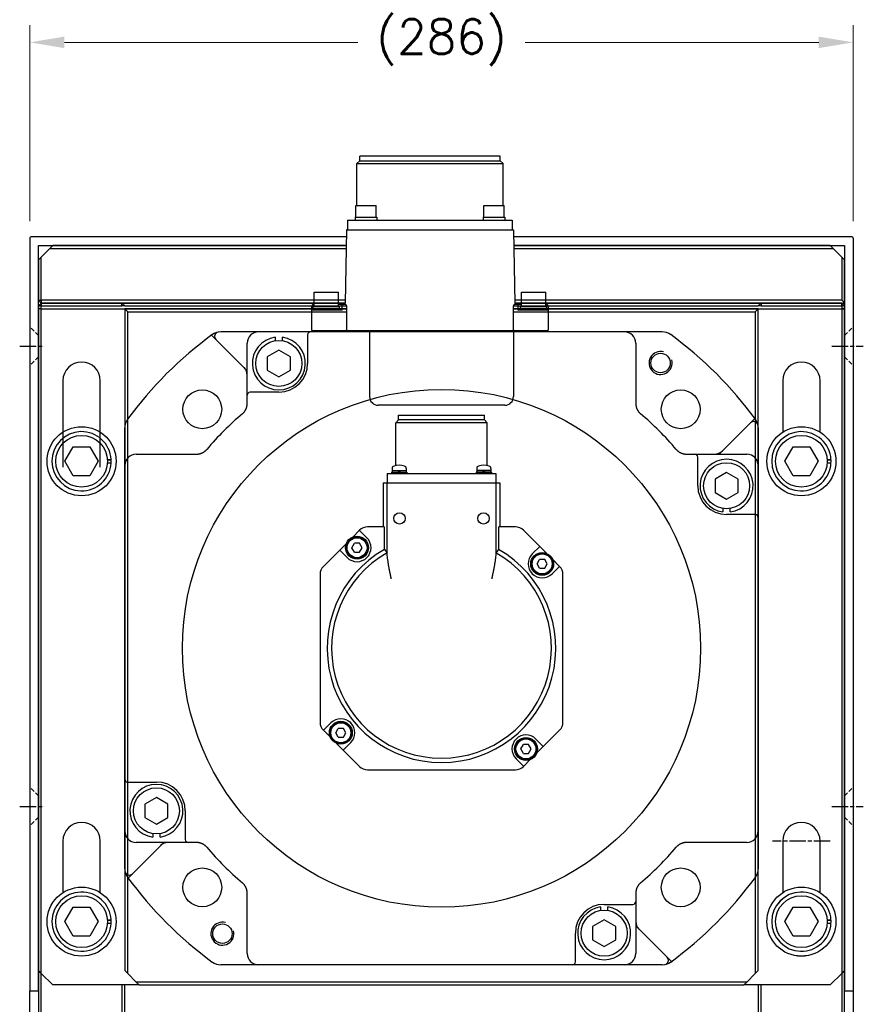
# Model space of a CAD drawing. Header units: millimetres. Extents: x 0 to 3370, y -108 to 2376.
# Tile 5 of 14: x 2585 to 2878, y 1161 to 1503. Entities that reach past the tile are written whole.
import ezdxf

# ---------------------------------------------------------------- set-up
doc = ezdxf.new("R2010")
doc.units = ezdxf.units.MM
for name, pattern in [('CENTER', [2, 1.25, -0.25, 0.25, -0.25]), ('CHAIN', [0.3543, 0.2362, -0.0295, 0.0591, -0.0295]), ('HIDDEN', [0.375, 0.25, -0.125])]:
    doc.linetypes.add(name, pattern=pattern)
doc.layers.add('ATA-CENTER', color=133, linetype='CENTER')
doc.layers.add('ATA-HIDDEN', color=1, linetype='HIDDEN')
doc.layers.add('ATA-DIM', color=8, linetype='Continuous', lineweight=25)
doc.styles.get("Standard").update_dxf_attribs({"font": 'simplex.shx'})
doc.dimstyles.new('ata_L1', dxfattribs={"dimtxt": 12, "dimasz": 12, "dimexe": 6, "dimexo": 6, "dimgap": 6, "dimtad": 0, "dimtih": 1, "dimtoh": 1, "dimdec": 6, "dimdsep": 46, "dimtxsty": 'Standard', "dimcen": 0, "dimclrd": 252, "dimclre": 252, "dimclrt": 4, "dimadec": 6, "dimazin": 2, "dimtfac": 1, "dimtdec": 6, "dimtofl": 0, "dimtmove": 0, "dimatfit": 3, "dimfxl": 0, "dimtolj": 1, "dimtzin": 0, "dimlwd": 0, "dimlwe": 0, "dimarcsym": 0})

# ---------------------------------------------------------------- blocks, each defined once
blk = doc.blocks.new('*D3073')
at = {"layer": 'ATA-DIM', "color": 252, "lineweight": 0}
for p, q in [((2588.78, 1432.8), (2588.78, 1500.9)), ((2874.78, 1432.8), (2874.78, 1500.9)), ((2600.78, 1494.9), (2702.68, 1494.9)), ((2862.78, 1494.9), (2760.88, 1494.9))]:
    blk.add_line(p, q, dxfattribs=at)
at = {"layer": 'ATA-DIM', "color": 252}
for points in [[(2600.78, 1496.9), (2600.78, 1492.9), (2588.78, 1494.9)], [(2862.78, 1492.9), (2862.78, 1496.9), (2874.78, 1494.9)]]:
    blk.add_solid(points, dxfattribs=at)
at = {"layer": 'Defpoints', "color": 0}
for p in [(2874.78, 1494.9), (2588.78, 1426.8), (2874.78, 1426.8)]:
    blk.add_point(p, dxfattribs=at)
at = {"layer": 'ATA-DIM', "color": 4, "insert": (2731.78, 1494.9), "char_height": 12, "attachment_point": 5}
blk.add_mtext('\\A1;(286)', dxfattribs=at)
blk = doc.blocks.new('HNEWRJ6')
for p, q in [((19334.18, 1755.54), (19334.18, 1737.62)), ((19347.18, 1737.62), (19347.18, 1755.54)), ((19334.91, 1727.54), (19337.79, 1732.54)), ((19337.79, 1732.54), (19343.57, 1732.54)), ((19343.57, 1732.54), (19346.45, 1727.54)), ((19349.66, 1728.14), (19350.96, 1728.14)), ((19337.79, 1722.54), (19334.91, 1727.54)), ((19346.45, 1727.54), (19343.57, 1722.54)), ((19350.96, 1726.94), (19349.66, 1726.94)), ((19349.67, 1728.03), (19350.97, 1728.03)), ((19343.57, 1722.54), (19337.79, 1722.54))]:
    blk.add_line(p, q)
for radius in [12, 9]:
    blk.add_circle((19340.68, 1727.54), radius)
for centre, radius, start, end in [((19340.68, 1755.54), 6.5, 0, 180), ((19340.68, 1727.54), 10.3, 3.3395, 356.6605), ((19340.68, 1727.54), 10.3, 356.6605, 2.7374)]:
    blk.add_arc(centre, radius, start, end)

msp = doc.modelspace()

# ---------------------------------------------------------------- linework, layer by layer
for p, q in [((2703.3671566, 1453.7757893), (2703.3673469, 1455.3957893)), ((2752.1851267, 1455.3957893), (2703.3673481, 1455.3957893)), ((2752.1851267, 1453.7757893), (2752.1851267, 1455.3957893)), ((2703.3671566, 1453.7757893), (2702.3771566, 1452.7857893)), ((2702.3771566, 1438.1457893), (2702.3771566, 1452.7857893)), ((2702.3771566, 1452.7857893), (2753.1751267, 1452.7857893)), ((2703.3671566, 1453.7757893), (2752.1851267, 1453.7757893)), ((2752.1851267, 1453.7757893), (2753.1751267, 1452.7857893)), ((2753.1751267, 1438.1457893), (2753.1751267, 1452.7857893)), ((2702.0511417, 1434.1457893), (2702.0511417, 1438.1457893)), ((2702.0511417, 1438.1457893), (2709.0511417, 1438.1457893)), ((2709.0511417, 1434.1457893), (2709.0511417, 1438.1457893)), ((2746.5011417, 1434.1457893), (2746.5011417, 1438.1457893)), ((2746.5011417, 1438.1457893), (2753.5011417, 1438.1457893)), ((2753.5011417, 1434.1457893), (2753.5011417, 1438.1457893)), ((2701.7511417, 1434.1457893), (2701.7511417, 1433.1457893)), ((2701.7511417, 1434.1457893), (2709.3181033, 1434.1457893)), ((2702.0511417, 1434.1457893), (2709.0511417, 1434.1457893)), ((2709.3181033, 1434.1457893), (2709.3181033, 1433.1457893)), ((2746.2011417, 1434.1457893), (2746.2011417, 1433.1457893)), ((2746.2011417, 1434.1457893), (2753.7681033, 1434.1457893)), ((2746.5011417, 1434.1457893), (2753.5011417, 1434.1457893)), ((2753.7681033, 1434.1457893), (2753.7681033, 1433.1457893)), ((2699.1761417, 1433.1457893), (2699.1761417, 1429.7957893)), ((2699.1761417, 1433.1457893), (2756.3761417, 1433.1457893)), ((2756.3761417, 1433.1457893), (2756.3761417, 1429.7957893)), ((2698.732504, 1427.2957893), (2589.2761417, 1427.2957893)), ((2698.7727116, 1429.5992798), (2698.3308852, 1404.2870631)), ((2698.9726812, 1429.7957893), (2756.5796022, 1429.7957893)), ((2756.7795718, 1429.5992798), (2757.2213981, 1404.2870631)), ((2874.2761417, 1427.2957893), (2756.8197793, 1427.2957893)), ((2588.7761417, 1426.7957893), (2588.7761417, 1165.2957893)), ((2591.7761417, 1424.2957893), (2698.6801388, 1424.2957893)), ((2591.7761417, 1165.2957893), (2591.7761417, 1424.2957893)), ((2595.7761417, 1423.2957893), (2596.7761417, 1424.2957893)), ((2698.6801388, 1424.2957893), (2596.7761417, 1424.2957893)), ((2866.7761417, 1424.2957893), (2756.8721445, 1424.2957893)), ((2756.8721445, 1424.2957893), (2871.7761417, 1424.2957893)), ((2866.7761417, 1424.2957893), (2867.7761417, 1423.2957893)), ((2871.7761417, 1424.2957893), (2871.7761417, 1165.2957893)), ((2874.7761417, 1426.7957893), (2874.7761417, 1165.2957893)), ((2591.7761417, 1419.2957893), (2592.7761417, 1420.2957893)), ((2592.7761417, 1420.2957893), (2595.7761417, 1423.2957893)), ((2592.7761417, 1405.2957893), (2592.7761417, 1420.2957893)), ((2595.7761417, 1423.2957893), (2698.6626837, 1423.2957893)), ((2756.8895996, 1423.2957893), (2867.7761417, 1423.2957893)), ((2867.7761417, 1423.2957893), (2870.7761417, 1420.2957893)), ((2870.7761417, 1420.2957893), (2870.7761417, 1405.2957893)), ((2870.7761417, 1420.2957893), (2871.7761417, 1419.2957893)), ((2591.7761417, 1419.2957893), (2591.7761417, 1405.2957893)), ((2871.7761417, 1404.2957893), (2871.7761417, 1419.2957893)), ((2687.5261417, 1408.0957893), (2696.0261417, 1408.0957893)), ((2687.5261417, 1403.0957893), (2687.5261417, 1408.0957893)), ((2696.0261417, 1403.0957893), (2696.0261417, 1408.0957893)), ((2759.5261417, 1408.0957893), (2768.0261417, 1408.0957893)), ((2759.5261417, 1403.0957893), (2759.5261417, 1408.0957893)), ((2768.0261417, 1403.0957893), (2768.0261417, 1408.0957893)), ((2592.7761417, 1404.2957893), (2591.7761417, 1405.2957893)), ((2591.7761417, 1405.2957893), (2592.7761417, 1405.2957893)), ((2591.7761417, 1403.2957893), (2592.7761417, 1404.2957893)), ((2592.7761417, 1403.2957893), (2591.7761417, 1403.2957893)), ((2591.7761417, 1403.2957893), (2591.7761417, 879.2957893)), ((2698.3484926, 1405.2957893), (2592.7761417, 1405.2957893)), ((2592.7761417, 1405.2957893), (2592.7761417, 1404.2957893)), ((2592.7761417, 1404.2957893), (2698.3310375, 1404.2957893)), ((2620.7761417, 1404.2957893), (2592.7761417, 1404.2957893)), ((2592.7761417, 1404.2957893), (2592.7761417, 1403.2957893)), ((2592.7761417, 1403.2957893), (2620.7761417, 1403.2957893)), ((2592.7761417, 878.2957893), (2592.7761417, 1403.2957893)), ((2698.3310375, 1404.2957893), (2620.7761417, 1404.2957893)), ((2620.7761417, 1403.2957893), (2620.7761417, 1404.2957893)), ((2620.7761417, 1404.2957893), (2621.7761417, 1403.2957893)), ((2621.7761417, 1403.2957893), (2620.7761417, 1403.2957893)), ((2621.7761417, 1403.2957893), (2698.7761417, 1403.2957893)), ((2686.7761417, 1394.9957893), (2686.7761417, 1403.2957893)), ((2687.1761417, 1401.7957893), (2687.1761417, 1403.0957893)), ((2687.5261417, 1403.7957893), (2687.1770241, 1403.7957893)), ((2687.1770241, 1403.0957893), (2696.3752175, 1403.0957893)), ((2698.2761417, 1403.7957893), (2696.0261417, 1403.7957893)), ((2696.3761417, 1401.7957893), (2696.3761417, 1403.0957893)), ((2697.2761417, 1401.7957893), (2697.2761417, 1403.7957893)), ((2698.7761417, 1403.2957893), (2698.7761417, 1394.9957893)), ((2756.7761417, 1403.2957893), (2841.7761417, 1403.2957893)), ((2756.7761417, 1394.9957893), (2756.7761417, 1403.2957893)), ((2870.7761417, 1405.2957893), (2757.2037908, 1405.2957893)), ((2757.2212458, 1404.2957893), (2871.7761417, 1404.2957893)), ((2842.7761417, 1404.2957893), (2757.2212458, 1404.2957893)), ((2757.2299734, 1403.7957893), (2757.2300146, 1403.7934288)), ((2759.5261417, 1403.7957893), (2757.2761417, 1403.7957893)), ((2758.2761417, 1403.7957893), (2758.2761417, 1401.7957893)), ((2759.1761417, 1401.7957893), (2759.1761417, 1403.0957893)), ((2759.1770241, 1403.0957893), (2768.3752175, 1403.0957893)), ((2768.2761417, 1403.7957893), (2768.0261417, 1403.7957893)), ((2768.3761417, 1401.7957893), (2768.3761417, 1403.0957893)), ((2768.7761417, 1403.2957893), (2768.7761417, 1394.9957893)), ((2841.7761417, 1403.2957893), (2842.7761417, 1404.2957893)), ((2842.7761417, 1403.2957893), (2841.7761417, 1403.2957893)), ((2870.7761417, 1404.2957893), (2842.7761417, 1404.2957893)), ((2842.7761417, 1404.2957893), (2842.7761417, 1403.2957893)), ((2842.7761417, 1403.2957893), (2870.7761417, 1403.2957893)), ((2871.7761417, 1404.2957893), (2870.7761417, 1405.2957893)), ((2870.7761417, 1403.2957893), (2870.7761417, 1404.2957893)), ((2870.7761417, 1404.2957893), (2871.7761417, 1403.2957893)), ((2871.7761417, 1403.2957893), (2870.7761417, 1403.2957893)), ((2870.7761417, 1403.2957893), (2870.7761417, 878.2957893)), ((2871.7761417, 879.2957893), (2871.7761417, 1403.2957893)), ((2592.7761417, 1402.2957893), (2591.7761417, 1402.2957893)), ((2591.7761417, 1402.2957893), (2591.7761417, 1172.2957893)), ((2592.7761417, 1402.2957893), (2698.7761417, 1402.2957893)), ((2592.7761417, 1402.2957893), (2621.7761417, 1402.2957893)), ((2592.7761417, 1171.2957893), (2592.7761417, 1401.2957893)), ((2698.7761417, 1402.2957893), (2621.7761417, 1402.2957893)), ((2622.7761417, 1401.2957893), (2621.7761417, 1402.2957893)), ((2621.7761417, 1402.2957893), (2621.7761417, 1172.2957893)), ((2622.7761417, 1401.2957893), (2698.7761417, 1401.2957893)), ((2622.7761417, 1171.2957893), (2622.7761417, 1401.2957893)), ((2697.2761417, 1401.7957893), (2686.7761417, 1401.7957893)), ((2756.7761417, 1402.2957893), (2871.7761417, 1402.2957893)), ((2841.7761417, 1402.2957893), (2756.7761417, 1402.2957893)), ((2756.7761417, 1401.2957893), (2840.7761417, 1401.2957893)), ((2768.7761417, 1401.7957893), (2758.2761417, 1401.7957893)), ((2840.7761417, 1401.2957893), (2841.7761417, 1402.2957893)), ((2840.7761417, 1401.2957893), (2840.7761417, 1171.2957893)), ((2841.7761417, 1402.2957893), (2870.7761417, 1402.2957893)), ((2841.7761417, 1172.2957893), (2841.7761417, 1402.2957893)), ((2871.7761417, 1402.2957893), (2870.7761417, 1402.2957893)), ((2870.7761417, 1401.2957893), (2870.7761417, 1171.2957893)), ((2871.7761417, 1172.2957893), (2871.7761417, 1402.2957893)), ((2664.2860212, 1380.7772878), (2651.9255098, 1393.1377992)), ((2808.4257073, 1394.2957893), (2655.1275931, 1394.2957893)), ((2685.2909382, 1393.286987), (2685.2909382, 1383.2955556)), ((2686.7761417, 1394.5625818), (2686.7761417, 1394.5957893)), ((2686.9761417, 1394.7957893), (2768.5761417, 1394.7957893)), ((2706.7762374, 1394.2957893), (2706.7762374, 1371.7971661)), ((2756.7760152, 1394.2952797), (2756.7762374, 1371.7957893)), ((2768.7761417, 1394.5625818), (2768.7761417, 1394.5957893)), ((2664.2860212, 1369.3614606), (2664.2860212, 1390.3980196)), ((2674.0265714, 1392.4246084), (2674.0265714, 1391.1998348)), ((2676.5265714, 1391.1998348), (2676.5265714, 1392.4246084)), ((2799.2661278, 1390.3871907), (2799.2662621, 1369.3614606)), ((2675.2765714, 1387.9287246), (2671.2765714, 1385.6193235)), ((2679.2765714, 1385.6193235), (2675.2765714, 1387.9287246)), ((2671.2765714, 1385.6193235), (2671.2765714, 1381.0005213)), ((2679.2765714, 1381.0005213), (2679.2765714, 1385.6193235)), ((2671.2765714, 1381.0005213), (2675.2765714, 1378.6911203)), ((2675.2765714, 1378.6911203), (2679.2765714, 1381.0005213)), ((2600.2761417, 1377.2957893), (2600.2761417, 1347.2957893)), ((2613.2761417, 1347.2957893), (2613.2761417, 1377.2957893)), ((2675.2909382, 1373.2955556), (2665.2860212, 1373.2955556)), ((2753.7762374, 1368.7957893), (2709.7762374, 1368.7957893)), ((2716.8911417, 1363.6957894), (2715.9011417, 1362.7057894)), ((2747.6511417, 1362.7057894), (2715.9011417, 1362.7057894)), ((2715.9011417, 1347.8327227), (2715.9011417, 1362.7057894)), ((2716.8911417, 1363.6957894), (2716.8911417, 1365.2957894)), ((2716.8911417, 1365.2957894), (2746.6611417, 1365.2957894)), ((2746.6611417, 1363.6957894), (2716.8911417, 1363.6957894)), ((2746.6611417, 1363.6957894), (2746.6611417, 1365.2957894)), ((2746.6611417, 1363.6957894), (2747.6511417, 1362.7057894)), ((2747.6511417, 1347.7777027), (2747.6511417, 1362.7057894)), ((2828.2576402, 1351.7859098), (2840.6181516, 1364.1464212)), ((2621.7761417, 1207.6472407), (2621.7761417, 1360.9443379)), ((2841.7761417, 1360.9443379), (2841.7761417, 1207.6472407)), ((2625.6846362, 1351.7859098), (2646.7104704, 1351.7859098)), ((2816.8418129, 1351.7859098), (2837.878372, 1351.7859098)), ((2820.775908, 1340.7809928), (2820.775908, 1350.7859098)), ((2712.8697344, 1345.0344835), (2712.8697344, 1341.8586041)), ((2712.8697344, 1345.0344835), (2750.6825489, 1345.0344835)), ((2714.3929645, 1345.4844835), (2714.3929645, 1345.0344835)), ((2714.3929645, 1345.4844835), (2719.7266547, 1345.4844835)), ((2714.3929645, 1345.0344835), (2719.7266547, 1345.0344835)), ((2714.5848096, 1346.7796917), (2714.5848096, 1345.4844835)), ((2714.5848096, 1346.1144835), (2714.5848096, 1346.1144835)), ((2714.5848096, 1346.1144835), (2719.5348096, 1346.1144835)), ((2717.0566115, 1346.1144835), (2716.6098096, 1345.4844835)), ((2717.5066115, 1346.1144835), (2717.0630076, 1345.4844835)), ((2719.5348096, 1346.7796917), (2719.5348096, 1345.4844835)), ((2719.5348096, 1346.1144835), (2719.5348096, 1346.1144835)), ((2719.7266547, 1345.4844835), (2719.7266547, 1345.0344835)), ((2743.8256287, 1345.4844835), (2743.8256287, 1345.0344835)), ((2749.1593189, 1345.4844835), (2743.8256287, 1345.4844835)), ((2749.1593189, 1345.0344835), (2743.8256287, 1345.0344835)), ((2744.0174738, 1346.7796917), (2744.0174738, 1345.4844835)), ((2744.0174738, 1346.1144835), (2744.0174738, 1346.1144835)), ((2748.9674738, 1346.1144835), (2744.0174738, 1346.1144835)), ((2746.0456718, 1346.1144835), (2746.4892757, 1345.4844835)), ((2746.4956718, 1346.1144835), (2746.9424738, 1345.4844835)), ((2748.9674738, 1346.7796917), (2748.9674738, 1345.4844835)), ((2748.9674738, 1346.1144835), (2748.9674738, 1346.1144835)), ((2749.1593189, 1345.4844835), (2749.1593189, 1345.0344835)), ((2750.6825489, 1345.0344835), (2750.6825489, 1341.8586041)), ((2830.7902748, 1345.4141617), (2826.7902748, 1343.1047607)), ((2834.7902748, 1343.1047607), (2830.7902748, 1345.4141617)), ((2711.4890222, 1341.8586041), (2711.4890222, 1326.4754381)), ((2711.4890222, 1341.8586041), (2752.0632612, 1341.8586041)), ((2712.8643007, 1317.9091319), (2712.8643007, 1341.8586041)), ((2750.6879827, 1341.8586041), (2750.6879827, 1317.9091319)), ((2752.0632612, 1341.8586041), (2752.0632612, 1326.4754381)), ((2826.7902748, 1343.1047607), (2826.7902748, 1338.4859585)), ((2834.7902748, 1338.4859585), (2834.7902748, 1343.1047607)), ((2826.7902748, 1338.4859585), (2830.7902748, 1336.1765574)), ((2830.7902748, 1336.1765574), (2834.7902748, 1338.4859585)), ((2829.5402748, 1332.9054473), (2829.5402748, 1331.6806736)), ((2832.0402748, 1331.6806736), (2832.0402748, 1332.9054473)), ((2621.7860212, 1220.693559), (2621.7860212, 1329.3683517)), ((2840.7673394, 1330.7809928), (2830.775908, 1330.7809928)), ((2703.3171414, 1325.3126961), (2700.9550963, 1322.950651)), ((2703.2904332, 1325.2859879), (2705.8694939, 1322.7069272)), ((2711.9078094, 1326.4754381), (2706.1242488, 1326.4754381)), ((2711.945981, 1318.6867048), (2711.945981, 1325.4829758)), ((2751.6063008, 1325.4829758), (2751.6063023, 1318.6867048)), ((2757.4280346, 1326.4754381), (2751.644474, 1326.4754381)), ((2768.2242642, 1317.3235739), (2760.2351419, 1325.3126961)), ((2698.7483571, 1320.7439118), (2690.7592348, 1312.7547896)), ((2696.4130202, 1318.4085749), (2698.9920808, 1315.8295142)), ((2700.6659523, 1319.2682207), (2701.5483698, 1320.7966127)), ((2701.5483698, 1317.7398288), (2700.6659523, 1319.2682207)), ((2703.3132049, 1320.7966127), (2701.5483698, 1320.7966127)), ((2701.5483698, 1317.7398288), (2703.3132049, 1317.7398288)), ((2704.1956224, 1319.2682207), (2703.3132049, 1320.7966127)), ((2703.3132049, 1317.7398288), (2704.1956224, 1319.2682207)), ((2711.945981, 1318.6867048), (2712.8894239, 1317.4740587)), ((2751.6063023, 1318.6867048), (2750.6628594, 1317.4740587)), ((2765.8889273, 1319.6589108), (2763.3098666, 1317.0798501)), ((2701.857789, 1315.8482057), (2701.857789, 1315.5406471)), ((2702.4307874, 1315.7946026), (2702.4307874, 1315.4968639)), ((2764.983738, 1313.6411436), (2765.8661556, 1315.1695356)), ((2767.6309906, 1315.1695356), (2765.8661556, 1315.1695356)), ((2768.5134081, 1313.6411436), (2767.6309906, 1315.1695356)), ((2772.7930485, 1312.7547896), (2770.4310034, 1315.1168347)), ((2765.8661556, 1312.1127516), (2764.983738, 1313.6411436)), ((2765.8661556, 1312.1127516), (2767.6309906, 1312.1127516)), ((2767.6309906, 1312.1127516), (2768.5134081, 1313.6411436)), ((2772.7663403, 1312.7814978), (2770.1872796, 1310.2024371)), ((2689.5964929, 1309.9476822), (2689.5964929, 1258.6438964)), ((2766.1755747, 1310.2211286), (2766.1755747, 1309.91357)), ((2766.7485731, 1310.1675255), (2766.7485731, 1309.8697868)), ((2773.9557904, 1258.6438964), (2773.9557904, 1309.9476822)), ((2693.3650037, 1258.3891415), (2690.785943, 1255.8100808)), ((2695.0388752, 1254.950435), (2695.9212927, 1256.478827)), ((2697.6861278, 1256.478827), (2695.9212927, 1256.478827)), ((2698.5685453, 1254.950435), (2697.6861278, 1256.478827)), ((2690.7592348, 1255.836789), (2693.12128, 1253.4747439)), ((2695.9212927, 1253.422043), (2695.0388752, 1254.950435)), ((2695.9212927, 1253.422043), (2697.6861278, 1253.422043)), ((2697.6861278, 1253.422043), (2698.5685453, 1254.950435)), ((2767.1392632, 1250.1830037), (2764.5602025, 1252.7620644)), ((2764.8039263, 1247.8476668), (2772.7930485, 1255.836789)), ((2695.3280192, 1251.2680047), (2703.3171414, 1243.2788825)), ((2696.2307119, 1251.53042), (2696.2307119, 1251.2228614)), ((2696.8037102, 1251.4768169), (2696.8037102, 1251.1790782)), ((2697.6633561, 1248.9326678), (2700.2424168, 1251.5117285)), ((2759.3566609, 1249.3233579), (2760.2390785, 1250.8517499)), ((2760.2390785, 1247.7949659), (2759.3566609, 1249.3233579)), ((2762.0039135, 1250.8517499), (2760.2390785, 1250.8517499)), ((2762.886331, 1249.3233579), (2762.0039135, 1250.8517499)), ((2762.0039135, 1247.7949659), (2762.886331, 1249.3233579)), ((2757.6827895, 1245.8846514), (2760.2618501, 1243.3055907)), ((2760.2351419, 1243.2788825), (2762.5971871, 1245.6409276)), ((2760.2390785, 1247.7949659), (2762.0039135, 1247.7949659)), ((2760.5484976, 1245.9033429), (2760.5484976, 1245.5957843)), ((2761.121496, 1245.8497398), (2761.121496, 1245.5520011)), ((2706.1242488, 1242.1161405), (2757.4280346, 1242.1161405)), ((2622.784944, 1237.8105858), (2632.7763753, 1237.8105858)), ((2632.7620085, 1232.4150212), (2628.7620085, 1230.1056201)), ((2636.7620085, 1230.1056201), (2632.7620085, 1232.4150212)), ((2628.7620085, 1230.1056201), (2628.7620085, 1225.4868179)), ((2636.7620085, 1225.4868179), (2636.7620085, 1230.1056201)), ((2628.7620085, 1225.4868179), (2632.7620085, 1223.1774169)), ((2632.7620085, 1223.1774169), (2636.7620085, 1225.4868179)), ((2642.7763753, 1227.8105858), (2642.7763753, 1217.8056688)), ((2631.5120085, 1219.9063067), (2631.5120085, 1218.6815331)), ((2634.0120085, 1218.6815331), (2634.0120085, 1219.9063067)), ((2635.2946432, 1216.8056688), (2622.9341317, 1204.4451574)), ((2646.7104704, 1216.8056688), (2625.6739114, 1216.8056688)), ((2837.8675431, 1216.8058032), (2816.8418129, 1216.8056688)), ((2664.2861556, 1178.2043879), (2664.2860212, 1199.230118)), ((2799.2662621, 1199.230118), (2799.2662621, 1178.193559)), ((2787.025712, 1194.3963421), (2787.025712, 1193.1715685)), ((2788.2613452, 1195.296023), (2798.2662621, 1195.296023)), ((2789.525712, 1193.1715685), (2789.525712, 1194.3963421)), ((2788.275712, 1189.9004583), (2784.275712, 1187.5910573)), ((2784.275712, 1187.5910573), (2784.275712, 1182.9722551)), ((2792.275712, 1187.5910573), (2788.275712, 1189.9004583)), ((2792.275712, 1182.9722551), (2792.275712, 1187.5910573)), ((2799.2662621, 1187.8142908), (2811.6267736, 1175.4537794)), ((2865.7561194, 1189.8957893), (2867.0586511, 1189.8957893)), ((2867.0586511, 1188.6957893), (2865.7561194, 1188.6957893)), ((2865.7626885, 1189.7877), (2867.0643885, 1189.7877)), ((2778.2613452, 1175.3045916), (2778.2613452, 1185.296023)), ((2784.275712, 1182.9722551), (2788.275712, 1180.662854)), ((2788.275712, 1180.662854), (2792.275712, 1182.9722551)), ((2808.4246903, 1174.2957893), (2655.1275931, 1174.2957893)), ((2592.7761417, 1171.2957893), (2591.7761417, 1172.2957893)), ((2596.7761417, 1167.2957893), (2592.7761417, 1171.2957893)), ((2622.7761417, 1171.2957893), (2621.7761417, 1172.2957893)), ((2625.7761417, 1168.2957893), (2622.7761417, 1171.2957893)), ((2840.7761417, 1171.2957893), (2837.7761417, 1168.2957893)), ((2841.7761417, 1172.2957893), (2840.7761417, 1171.2957893)), ((2870.7761417, 1171.2957893), (2866.7761417, 1167.2957893)), ((2871.7761417, 1172.2957893), (2870.7761417, 1171.2957893)), ((2626.7761417, 1167.2957893), (2596.7761417, 1167.2957893)), ((2620.7761417, 1167.2957893), (2620.7761417, 1144.2957893)), ((2621.7761417, 1144.2957893), (2621.7761417, 1167.2957893)), ((2837.7761417, 1168.2957893), (2625.7761417, 1168.2957893)), ((2626.7761417, 1167.2957893), (2625.7761417, 1168.2957893)), ((2626.7761417, 1167.2957893), (2836.7761417, 1167.2957893)), ((2837.7761417, 1168.2957893), (2836.7761417, 1167.2957893)), ((2866.7761417, 1167.2957893), (2836.7761417, 1167.2957893)), ((2841.7761417, 1167.2957893), (2841.7761417, 1144.2957893)), ((2842.7761417, 1144.2957893), (2842.7761417, 1167.2957893)), ((2588.7761417, 1133.2957893), (2588.7761417, 1165.2957893)), ((2588.7761417, 1165.2957893), (2591.7761417, 1165.2957893)), ((2591.7761417, 1165.2957893), (2591.7761417, 1133.2957893)), ((2871.7761417, 1133.2957893), (2871.7761417, 1165.2957893)), ((2871.7761417, 1165.2957893), (2874.7761417, 1165.2957893)), ((2874.7761417, 1165.2957893), (2874.7761417, 1133.2957893))]:
    msp.add_line(p, q)
for centre, radius in [((2675.2765714, 1383.3099224), 8), ((2807.8713203, 1383.4649568), 3.375), ((2731.7761417, 1284.2957893), 90), ((2648.6910949, 1367.3808361), 6.75), ((2814.8611885, 1367.3808361), 6.75), ((2856.7761417, 1349.2957893), 12), ((2830.7902748, 1340.7953596), 8), ((2717.1869455, 1329.452825), 1.9849246), ((2746.3653378, 1329.452825), 1.9849246), ((2702.4307874, 1319.2682207), 3.9698493), ((2702.4307874, 1319.2682207), 3.7713568), ((2702.4307874, 1319.2682207), 3.4736181), ((2766.7485731, 1313.6411436), 3.9698493), ((2766.7485731, 1313.6411436), 3.7713568), ((2766.7485731, 1313.6411436), 3.4736181), ((2696.8037102, 1254.950435), 3.9698493), ((2696.8037102, 1254.950435), 3.7713568), ((2696.8037102, 1254.950435), 3.4736181), ((2761.121496, 1249.3233579), 3.9698493), ((2761.121496, 1249.3233579), 3.7713568), ((2761.121496, 1249.3233579), 3.4736181), ((2632.7620085, 1227.796219), 8), ((2648.6910949, 1201.2107425), 6.75), ((2814.8611885, 1201.2107425), 6.75), ((2856.7761417, 1189.2957893), 12), ((2856.7761417, 1189.2957893), 9), ((2788.275712, 1185.2816562), 8), ((2655.680963, 1185.1266218), 3.375)]:
    msp.add_circle(centre, radius)
for centre, radius, start, end in [((2589.2761417, 1426.7957893), 0.5, 90, 180), ((2698.9726812, 1429.5957893), 0.2, 90.00001956, 179.000000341), ((2756.5796022, 1429.5957893), 0.2, 0.999999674, 89.999981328), ((2874.2761417, 1426.7957893), 0.5, 0, 90), ((2687.2761417, 1403.2957893), 0.5, 90, 180), ((2697.8309613, 1404.2957893), 0.5, 270, 359), ((2698.2761417, 1403.2957893), 0.5, 0, 90), ((2757.2761417, 1403.2957893), 0.5, 90, 180), ((2757.721322, 1404.2957893), 0.5, 181.000000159, 270), ((2768.2761417, 1403.2957893), 0.5, 0, 90), ((2731.7761417, 1284.2957893), 135, 126.128927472, 143.871072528), ((2655.1679966, 1389.2168227), 5.0791273, 90.455781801, 125.971839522), ((2654.461467, 1392.7231624), 1.5, 100.998586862, 225), ((2668.1908295, 1390.3910113), 3.9048146, 90.24824428, 179.897166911), ((2686.2909382, 1393.286987), 1, 89.999434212, 180), ((2686.9761417, 1394.9957893), 0.2, 180, 270), ((2686.9761417, 1394.5957893), 0.2, 90, 180), ((2698.5761417, 1394.9957893), 0.2, 270, 0), ((2756.9761417, 1394.9957893), 0.2, 180, 270), ((2768.5761417, 1394.9957893), 0.2, 270, 0), ((2768.5761417, 1394.5957893), 0.2, 0, 90), ((2795.3515878, 1390.381143), 3.9145447, 0.088518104, 89.787747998), ((2808.3842471, 1389.2167452), 5.0792133, 54.028311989, 89.543778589), ((2731.7761417, 1284.2957893), 135, 36.128927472, 53.871072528), ((2675.2765714, 1383.3099224), 9.2, 97.808905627, 82.191094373), ((2807.8713203, 1383.4649568), 4, 74.999999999, 14.999999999), ((2675.2909382, 1383.2955556), 10, 270, 0), ((2660.5360212, 1379.2239869), 3.75, 0, 45), ((2665.2860212, 1372.2955556), 1, 90, 180), ((2709.7762374, 1371.7957893), 3, 180, 270), ((2753.7762374, 1371.7957893), 3, 270, 0), ((2731.7761417, 1284.2957893), 106.8901205, 130.295538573, 139.704461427), ((2731.7761417, 1284.2957893), 106.8901205, 40.295538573, 49.704461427), ((2626.8551082, 1360.9039344), 5.0791273, 144.028160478, 179.544218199), ((2840.2035147, 1361.610464), 1.5, 10.998586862, 135), ((2836.7761417, 1360.9443379), 4.9915054, 0, 36.128927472), ((2625.6906586, 1347.8713704), 3.914544, 90.088147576, 179.787192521), ((2819.775908, 1350.7859098), 1, 0, 90), ((2826.7043393, 1355.5359098), 3.75, 270, 315), ((2837.8713637, 1347.8811014), 3.9048146, 0.24824284, 89.897166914), ((2830.7902748, 1340.7953596), 9.2, 277.808905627, 262.191094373), ((2715.4848096, 1346.7796917), 0.9, 106.9577633, 180), ((2717.0598096, 1341.6144835), 6.3, 73.0422367, 106.9577633), ((2718.6348096, 1346.7796917), 0.9, 0, 73.042236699), ((2744.9174738, 1346.7796917), 0.9, 106.9577633, 180), ((2746.4924738, 1341.6144835), 6.3, 73.0422367, 106.9577633), ((2748.0674738, 1346.7796917), 0.9, 0, 73.0422367), ((2830.775908, 1340.7809928), 10, 180, 270), ((2840.7673394, 1329.7809928), 1, 359.999434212, 90), ((2706.1242488, 1322.5055888), 3.9698493, 90, 135), ((2757.4280346, 1322.5055888), 3.9698493, 45, 90), ((2702.4307874, 1319.2682207), 4.8630654, 225, 45), ((2731.7761417, 1284.2957893), 39.6984928, 119.968197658, 60.031802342), ((2731.7761417, 1284.2957893), 38.1771667, 119.650790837, 60.349209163), ((2766.7485731, 1313.6411436), 4.8630654, 135, 315), ((2693.5663422, 1309.9476822), 3.9698493, 135, 180), ((2769.9859411, 1309.9476822), 3.9698493, 0, 45), ((2696.8037102, 1254.950435), 4.8630654, 315, 135), ((2693.5663422, 1258.6438964), 3.9698493, 180, 225), ((2769.9859411, 1258.6438964), 3.9698493, 315, 0), ((2761.121496, 1249.3233579), 4.8630654, 45, 225), ((2706.1242488, 1246.0859898), 3.9698493, 225, 270), ((2757.4280346, 1246.0859898), 3.9698493, 270, 315), ((2622.784944, 1238.8105858), 1, 179.999434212, 270), ((2632.7620085, 1227.796219), 9.2, 277.808905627, 262.191094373), ((2632.7763753, 1227.8105858), 10, 0, 90), ((2625.6739123, 1220.6935599), 3.8878911, 180.000013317, 269.999986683), ((2837.861404, 1220.7205637), 3.9147653, 270.089850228, 359.784530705), ((2636.847944, 1213.0556688), 3.75, 90, 135), ((2643.7763753, 1217.8056688), 1, 180, 270), ((2731.7761548, 1284.2958015), 106.8901383, 220.295539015, 229.704460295), ((2731.7761417, 1284.2957893), 106.8901205, 310.295538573, 319.704461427), ((2626.7761417, 1207.6472407), 4.9915054, 180, 216.128927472), ((2623.3487686, 1206.9811146), 1.5, 190.998586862, 315), ((2731.7761417, 1284.2957893), 135, 216.128927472, 233.871072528), ((2731.7761417, 1284.2957893), 135, 306.128927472, 323.871072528), ((2836.6971751, 1207.6876442), 5.0791273, 324.028160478, 359.544218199), ((2856.7761417, 1189.2957893), 10.3, 3.339508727, 356.660491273), ((2788.2613452, 1185.296023), 10, 90, 180), ((2788.275712, 1185.2816562), 9.2, 97.808905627, 82.191094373), ((2798.2662621, 1196.296023), 1, 270, 0), ((2655.680963, 1185.1266218), 4, 74.999999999, 14.999999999), ((2803.0162621, 1189.3675917), 3.75, 180, 225), ((2856.7761417, 1189.2957893), 10.3, 356.660491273, 2.737391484), ((2668.1861556, 1178.2044128), 3.9, 180.000366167, 270.000565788), ((2795.378371, 1178.1935599), 3.8878911, 270.000013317, 359.999986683), ((2655.1679966, 1179.3747559), 5.0791273, 234.028160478, 269.544218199), ((2777.2461582, 1175.3108823), 1.0152065, 270.85658967, 359.644966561), ((2808.3842868, 1179.3747559), 5.0791273, 270.455781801, 305.971839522), ((2809.0908164, 1175.8684162), 1.5, 280.998586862, 45)]:
    msp.add_arc(centre, radius, start, end)
msp.add_open_spline([(2686.7761417, 1394.5625819), (2686.7761417, 1394.5602129), (2686.7760289, 1394.55069), (2686.7750444, 1394.5341649), (2686.7723051, 1394.5132799), (2686.768204, 1394.4930423), (2686.7628446, 1394.4735321), (2686.7563324, 1394.454816), (2686.7487736, 1394.436949), (2686.7402744, 1394.4199749), (2686.7309398, 1394.4039268), (2686.7208729, 1394.388828), (2686.7101741, 1394.3746926), (2686.6989406, 1394.361526), (2686.6872667, 1394.3493265), (2686.6752474, 1394.3380902), (2686.6629816, 1394.3278107), (2686.6505719, 1394.3184778), (2686.6381178, 1394.3100718), (2686.6257062, 1394.3025592), (2686.6171492, 1394.2979224), (2686.6127889, 1394.2956968), (2686.6125794, 1394.2955902)], degree=3, knots=[0, 0, 0, 0, 0.0071071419, 0.02856863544, 0.04961587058, 0.07024850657, 0.0904661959, 0.1102685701, 0.12965533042, 0.14862601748, 0.16717988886, 0.18531615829, 0.20303395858, 0.22033228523, 0.2372099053, 0.25366244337, 0.26966799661, 0.28519810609, 0.30022401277, 0.314725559, 0.3287054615, 0.32941072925, 0.32941072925, 0.32941072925, 0.32941072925])
for points, start_tangent, end_tangent in [([(2768.9607192, 1394.2859046), (2768.9540089, 1394.2887831), (2768.9414295, 1394.2947191), (2768.9287195, 1394.3014727), (2768.9159766, 1394.3090661), (2768.9032574, 1394.3175421), (2768.8906418, 1394.3269286), (2768.8782149, 1394.3372468), (2768.8660651, 1394.3485116), (2768.854282, 1394.3607326), (2768.8429528, 1394.3739188), (2768.8321686, 1394.3880733), (2768.8220241, 1394.403192), (2768.812618, 1394.4192627), (2768.8040523, 1394.4362641), (2768.7964313, 1394.4541655), (2768.7898614, 1394.4729257), (2768.7844496, 1394.4924925), (2768.7803033, 1394.5128015), (2768.7775287, 1394.5337762), (2768.7762295, 1394.5553264), (2768.7761417, 1394.5625817)], (-0.9237947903, 0.3828879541), (0.0000042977, 1)), ([(2662.6470522, 1365.8228821), (2662.8135313, 1365.9710606), (2662.983578, 1366.1382811), (2663.1448083, 1366.3140178), (2663.2967907, 1366.4978014), (2663.4391233, 1366.6891457), (2663.5714313, 1366.8875459), (2663.693367, 1367.0924805), (2663.8046092, 1367.3034099), (2663.9048646, 1367.519778), (2663.9938686, 1367.7410146), (2664.0713864, 1367.9665366), (2664.1372135, 1368.19575), (2664.1911761, 1368.4280521), (2664.2331314, 1368.6628307), (2664.2629679, 1368.8994666), (2664.2806059, 1369.1373297), (2664.2860211, 1369.3614606)], (0.7627171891, 0.6467321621), (0.0000029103, 1)), ([(2799.2662622, 1369.3614606), (2799.2716136, 1369.1386523), (2799.2891814, 1368.9008079), (2799.3189466, 1368.6641803), (2799.3608302, 1368.4294021), (2799.4147212, 1368.1970942), (2799.4804772, 1367.9678689), (2799.5579251, 1367.7423288), (2799.6468612, 1367.5210679), (2799.747051, 1367.3046694), (2799.8582306, 1367.093704), (2799.9801073, 1366.8887278), (2800.1123604, 1366.6902809), (2800.2546422, 1366.4988858), (2800.4065785, 1366.3150473), (2800.5677689, 1366.1392508), (2800.7377845, 1365.9719646), (2800.9052312, 1365.8228821)], (0.0000023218, -1), (0.7627168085, -0.6467326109)), ([(2646.7104704, 1351.7859098), (2646.9332786, 1351.7912613), (2647.1711231, 1351.8088291), (2647.4077507, 1351.8385942), (2647.6425289, 1351.8804778), (2647.8748368, 1351.9343688), (2648.1040621, 1352.0001248), (2648.3296021, 1352.0775728), (2648.5508631, 1352.1665088), (2648.7672616, 1352.2666986), (2648.978227, 1352.3778783), (2649.1832032, 1352.499755), (2649.3816501, 1352.632008), (2649.5730452, 1352.7742898), (2649.7568837, 1352.9262261), (2649.9326802, 1353.0874165), (2650.0999664, 1353.2574321), (2650.2490489, 1353.4248788)], (1, 0.0000023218), (0.6467326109, 0.7627168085)), ([(2813.3032344, 1353.4248788), (2813.451413, 1353.2583997), (2813.6186334, 1353.0883529), (2813.7943702, 1352.9271227), (2813.9781538, 1352.7751403), (2814.1694981, 1352.6328077), (2814.3678983, 1352.5004997), (2814.5728329, 1352.378564), (2814.7837623, 1352.2673218), (2815.0001304, 1352.1670664), (2815.221367, 1352.0780624), (2815.4468889, 1352.0005446), (2815.6761024, 1351.9347175), (2815.9084045, 1351.8807549), (2816.143183, 1351.8387996), (2816.3798189, 1351.8089631), (2816.617682, 1351.791325), (2816.8418129, 1351.7859099)], (0.6467321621, -0.7627171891), (1, -0.0000029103)), ([(2711.945981, 1325.4829758), (2711.9458182, 1325.574607), (2711.9453297, 1325.6654367), (2711.9445213, 1325.7546879), (2711.9434002, 1325.8416001), (2711.941974, 1325.9255395), (2711.9402561, 1326.0056895), (2711.9382618, 1326.0813484), (2711.9360083, 1326.1518733), (2711.9335149, 1326.2166732), (2711.9308026, 1326.2752059), (2711.9278943, 1326.3269798), (2711.9248146, 1326.3715562), (2711.9215899, 1326.4085482), (2711.9182514, 1326.4376162), (2711.9148226, 1326.4585613), (2711.9113322, 1326.4711964), (2711.9078094, 1326.4753991)], (0, 1), (-1, 0)), ([(2751.644474, 1326.4754381), (2751.6409522, 1326.4711989), (2751.6374609, 1326.4585621), (2751.63403, 1326.4376018), (2751.6306888, 1326.4085019), (2751.6274616, 1326.371463), (2751.6243798, 1326.3268312), (2751.6214703, 1326.2750024), (2751.618758, 1326.2164262), (2751.6162655, 1326.1516024), (2751.6140137, 1326.0810788), (2751.6120215, 1326.0054494), (2751.6103057, 1325.9253522), (2751.6088814, 1325.8414803), (2751.6077615, 1325.7546373), (2751.6069537, 1325.665441), (2751.6064652, 1325.5746338), (2751.6063008, 1325.4829758)], (-1, 0), (0, -1)), ([(2712.8894239, 1317.4740587), (2712.8841126, 1317.5696591), (2712.8783027, 1317.6611724), (2712.8725841, 1317.7486625), (2712.8676643, 1317.8315614), (2712.8643007, 1317.9091319)], (-0.0499578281, 0.9987513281), (-0.0312976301, 0.9995101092)), ([(2750.6879827, 1317.9091319), (2750.6846187, 1317.8315545), (2750.6796985, 1317.74865), (2750.6739796, 1317.6611567), (2750.6681698, 1317.569643), (2750.6628594, 1317.4740587)], (-0.0312976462, -0.9995101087), (-0.0499578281, -0.9987513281)), ([(2714.3518943, 1308.4386748), (2714.0822898, 1309.7311404), (2713.8231713, 1310.9975086), (2713.584013, 1312.2250256), (2713.3724602, 1313.4037125), (2713.194319, 1314.5250504), (2713.0535287, 1315.5811293), (2712.9519417, 1316.5656517), (2712.8894239, 1317.4740587)], (-0.2042199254, 0.9789250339), (-0.0499571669, 0.9987513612)), ([(2750.6628594, 1317.4740587), (2750.6003635, 1316.5659046), (2750.4988192, 1315.5816735), (2750.3580852, 1314.5258741), (2750.180008, 1313.4048004), (2749.9685151, 1312.2263276), (2749.7293839, 1310.9988633), (2749.4702939, 1309.7325873), (2749.2003891, 1308.4386748)], (-0.0499571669, -0.9987513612), (-0.2042199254, -0.9789250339)), ([(2650.2490489, 1215.1666999), (2650.1008704, 1215.3331789), (2649.9336499, 1215.5032257), (2649.7579132, 1215.6644559), (2649.5741295, 1215.8164383), (2649.3827853, 1215.9587709), (2649.184385, 1216.0910789), (2648.9794504, 1216.2130146), (2648.7685211, 1216.3242568), (2648.5521529, 1216.4245122), (2648.3309164, 1216.5135162), (2648.1053944, 1216.591034), (2647.8761809, 1216.6568611), (2647.6438789, 1216.7108237), (2647.4091003, 1216.752779), (2647.1724644, 1216.7826155), (2646.9346013, 1216.8002536), (2646.7104704, 1216.8056687)], (-0.6467321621, 0.7627171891), (-1, 0.0000029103)), ([(2816.8418129, 1216.8056688), (2816.6190047, 1216.8003173), (2816.3811603, 1216.7827496), (2816.1445327, 1216.7529844), (2815.9097544, 1216.7111008), (2815.6774465, 1216.6572098), (2815.4482213, 1216.5914538), (2815.2226812, 1216.5140059), (2815.0014202, 1216.4250698), (2814.7850218, 1216.32488), (2814.5740563, 1216.2137003), (2814.3690801, 1216.0918236), (2814.1706333, 1215.9595706), (2813.9792382, 1215.8172888), (2813.7953996, 1215.6653525), (2813.6196032, 1215.5041621), (2813.452317, 1215.3341465), (2813.3032345, 1215.1666998)], (-1, -0.0000023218), (-0.6467326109, -0.7627168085)), ([(2664.2860212, 1199.230118), (2664.2806697, 1199.4529263), (2664.2631019, 1199.6907707), (2664.2333367, 1199.9273983), (2664.1914531, 1200.1621766), (2664.1375621, 1200.3944845), (2664.0718062, 1200.6237097), (2663.9943582, 1200.8492498), (2663.9054222, 1201.0705107), (2663.8052324, 1201.2869092), (2663.6940527, 1201.4978747), (2663.572176, 1201.7028508), (2663.439923, 1201.9012977), (2663.2976411, 1202.0926928), (2663.1457049, 1202.2765313), (2662.9845144, 1202.4523278), (2662.8144989, 1202.619614), (2662.6470522, 1202.7686965)], (-0.0000023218, 1), (-0.7627168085, 0.6467326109)), ([(2800.9052311, 1202.7686965), (2800.7387521, 1202.620518), (2800.5687053, 1202.4532975), (2800.407475, 1202.2775608), (2800.2554927, 1202.0937772), (2800.11316, 1201.9024329), (2799.9808521, 1201.7040327), (2799.8589164, 1201.4990981), (2799.7476741, 1201.2881687), (2799.6474188, 1201.0718006), (2799.5584148, 1200.850564), (2799.480897, 1200.6250421), (2799.4150699, 1200.3958286), (2799.3611072, 1200.1635265), (2799.3191519, 1199.9287479), (2799.2893155, 1199.6921121), (2799.2716774, 1199.4542489), (2799.2662622, 1199.230118)], (-0.7627171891, -0.6467321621), (-0.0000029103, -1))]:
    msp.add_spline(points, degree=3, dxfattribs=dict(start_tangent=start_tangent, end_tangent=end_tangent))
at = {"layer": 'ATA-CENTER', "linetype": 'CHAIN', "ltscale": 23.990969}
for p, q in [((2585.2761417, 1389.2957893), (2593.8002141, 1389.2957893)), ((2867.3133449, 1389.2957893), (2878.2761417, 1389.2957893)), ((2585.2761417, 1229.2957893), (2593.8002141, 1229.2957893)), ((2867.3133449, 1229.2957893), (2878.2761417, 1229.2957893)), ((2866.7761417, 1217.2957893), (2846.7761417, 1217.2957893))]:
    msp.add_line(p, q, dxfattribs=at)
at = {"layer": 'ATA-HIDDEN', "ltscale": 5.769168}
for p, q in [((2591.7761417, 1392.9957893), (2588.7761417, 1395.9957893)), ((2871.7761417, 1392.9957893), (2874.7761417, 1395.9957893)), ((2591.7761417, 1385.5957893), (2588.7761417, 1382.5957893)), ((2871.7761417, 1385.5957893), (2874.7761417, 1382.5957893)), ((2591.7761417, 1232.9957893), (2588.7761417, 1235.9957893)), ((2871.7761417, 1232.9957893), (2874.7761417, 1235.9957893)), ((2591.7761417, 1225.5957893), (2588.7761417, 1222.5957893)), ((2871.7761417, 1225.5957893), (2874.7761417, 1222.5957893))]:
    msp.add_line(p, q, dxfattribs=at)

# ---------------------------------------------------------------- block references
for p in [(-16733.9034806, -378.2403789), (-16483.9034806, -378.2403789), (-16733.9034806, -538.2403789), (-16483.9034806, -538.2403789)]:
    msp.add_blockref('HNEWRJ6', p)

# ---------------------------------------------------------------- dimensions: what is measured, and where the dimension line sits
at = {"layer": 'ATA-DIM'}
dim = msp.add_linear_dim(base=(2874.7761417, 1494.8998352), p1=(2588.7761417, 1426.7957893), p2=(2874.7761417, 1426.7957893), text='(<>)', dimstyle='ata_L1', override={"dimtxt": 12, "dimtxsty": 'Standard', "dimtfill": 0}, dxfattribs=at)
dim.commit()
dim.dimension.update_dxf_attribs({"geometry": '*D3073', "text_midpoint": (2731.7761417, 1494.8998352)})

doc.saveas('drawing.dxf')
